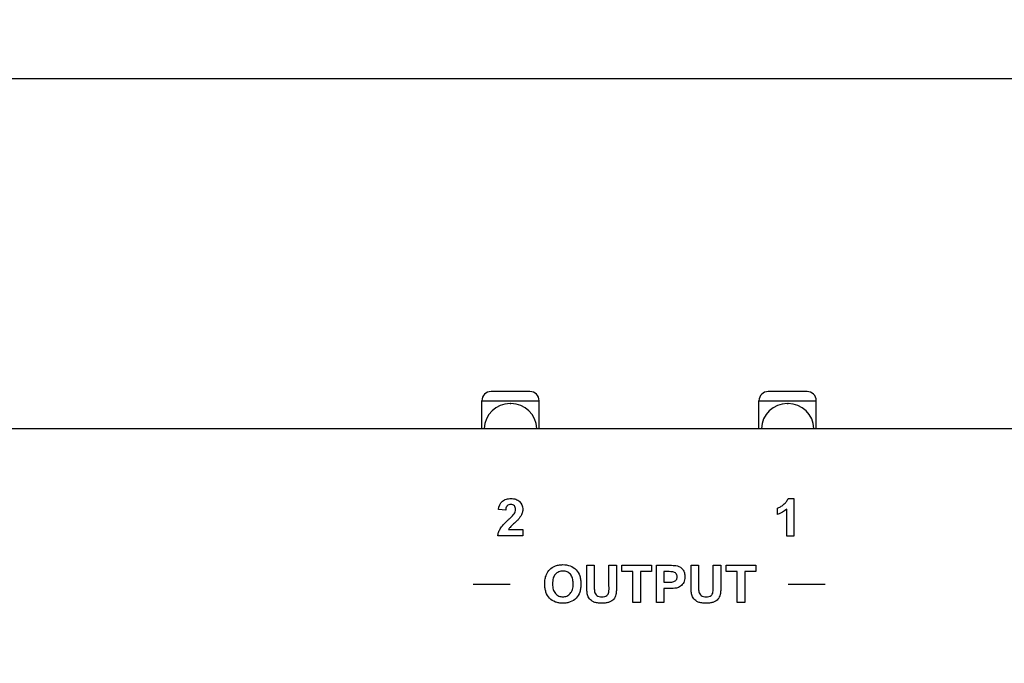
# Paper-space layout 'HD-MD4X2-4K-E_1' of a CAD drawing. Header units: inches. Extents: x 0 to 22, y 0 to 17.
# Tile 6 of 34: x 2.1 to 4.2, y 8.1 to 9.4. Entities that reach past the tile are written whole.
import ezdxf
from ezdxf.enums import TextEntityAlignment as Align

# ---------------------------------------------------------------- set-up
doc = ezdxf.new("R2010")
doc.units = ezdxf.units.IN
doc.header["$LTSCALE"] = 1.21
doc.header["$MEASUREMENT"] = 0
doc.layers.get('0').update_dxf_attribs({"linetype": 'CONTINUOUS'})
doc.layers.add('DIM', color=7, linetype='CONTINUOUS')
doc.styles.get("Standard").update_dxf_attribs({"font": 'simplex.shx'})
doc.dimstyles.new('DIMSTYLE_1', dxfattribs={"dimtxt": 0.125, "dimasz": 0.18, "dimexe": 0.125, "dimexo": 0.0625, "dimgap": 0.0625, "dimtad": 0, "dimtih": 1, "dimtoh": 1, "dimdec": 3, "dimzin": 4, "dimdsep": 46, "dimtxsty": 'STANDARD', "dimblk": '_FILLED', "dimblk1": '_FILLED', "dimblk2": '_FILLED', "dimcen": 0.09, "dimadec": 0, "dimazin": 0, "dimtp": 0.001, "dimtm": 0.001, "dimtfac": 1, "dimtdec": 3, "dimtofl": 0, "dimtmove": 0, "dimatfit": 3, "dimldrblk": '_FILLED', "dimfxl": 1, "dimtolj": 1, "dimtzin": 4, "dimarcsym": 0})

# ---------------------------------------------------------------- blocks, each defined once
blk = doc.blocks.new('_FILLED')
at = {"color": 0, "linetype": 'BYBLOCK'}
blk.add_solid([(0, 0), (-1, 0.174), (-1, -0.174)], dxfattribs=at)
blk = doc.blocks.new('*D5')
at = {"layer": 'DIM', "color": 5, "linetype": 'CONTINUOUS'}
for p, q in [((1.219, 8.2142), (1.219, 9.4239)), ((9.2993, 8.1159), (9.2993, 9.4239)), ((1.219, 9.2989), (4.6966, 9.2989)), ((9.2993, 9.2989), (5.8216, 9.2989))]:
    blk.add_line(p, q, dxfattribs=at)
at = {"layer": 'DIM', "color": 5, "linetype": 'CONTINUOUS', "xscale": 0.18, "yscale": 0.18, "zscale": 0.18, "rotation": 180}
blk.add_blockref('_FILLED', (1.219, 9.2989), dxfattribs=at)
at = {"layer": 'DIM', "color": 5, "linetype": 'CONTINUOUS', "xscale": 0.18, "yscale": 0.18, "zscale": 0.18}
blk.add_blockref('_FILLED', (9.2993, 9.2989), dxfattribs=at)
at = {"layer": 'DIM', "color": 5, "linetype": 'CONTINUOUS'}
for s, p, p2 in [('8.080', (4.7591, 9.2364), (5.3841, 9.2364)), ('[', (4.7591, 9.0489), (4.8841, 9.0489)), ('205,24', (4.8841, 9.0489), (5.6341, 9.0489)), (']', (5.6341, 9.0489), (5.7591, 9.0489))]:
    blk.add_text(s, height=0.125, dxfattribs=at).set_placement(p, p2, align=Align.FIT)

psp = doc.layouts.new('HD-MD4X2-4K-E_1')

# ---------------------------------------------------------------- linework, layer by layer
at = {"color": 7, "linetype": 'CONTINUOUS'}
for p, q in [((3.2335, 8.6321), (3.1509, 8.6321)), ((3.8241, 8.6321), (3.7414, 8.6321)), ((3.1312, 8.5534), (3.1312, 8.6125)), ((3.1312, 8.6125), (3.2532, 8.6125)), ((3.1912, 8.6065), (3.1932, 8.6065)), ((3.2532, 8.5534), (3.2532, 8.6125)), ((3.7217, 8.5534), (3.7217, 8.6125)), ((3.7217, 8.6125), (3.8438, 8.6125)), ((3.7818, 8.6065), (3.7838, 8.6065)), ((3.8438, 8.5534), (3.8438, 8.6125)), ((0.978, 8.5534), (9.5402, 8.5534)), ((3.7837, 8.4042), (3.796, 8.4042)), ((3.796, 8.4042), (3.796, 8.3243)), ((3.182, 8.3793), (3.1668, 8.3808)), ((3.7611, 8.3702), (3.7611, 8.384)), ((3.7808, 8.3243), (3.7808, 8.3818)), ((3.1882, 8.3386), (3.2185, 8.3386)), ((3.2185, 8.3386), (3.2185, 8.3245)), ((3.2185, 8.3245), (3.165, 8.3245)), ((3.796, 8.3243), (3.7808, 8.3243)), ((3.3548, 8.2197), (3.3548, 8.2621)), ((3.3548, 8.2621), (3.3708, 8.2621)), ((3.3708, 8.2621), (3.3708, 8.219)), ((3.4021, 8.2181), (3.4021, 8.2621)), ((3.4021, 8.2621), (3.4182, 8.2621)), ((3.4182, 8.2621), (3.4182, 8.2203)), ((3.4295, 8.2487), (3.4295, 8.2621)), ((3.4295, 8.2621), (3.4927, 8.2621)), ((3.4531, 8.2487), (3.4295, 8.2487)), ((3.4531, 8.1826), (3.4531, 8.2487)), ((3.4691, 8.2487), (3.4691, 8.1826)), ((3.4927, 8.2487), (3.4691, 8.2487)), ((3.4927, 8.2621), (3.4927, 8.2487)), ((3.503, 8.1826), (3.503, 8.2621)), ((3.503, 8.2621), (3.5288, 8.2621)), ((3.5191, 8.2487), (3.5191, 8.226)), ((3.5268, 8.2487), (3.5191, 8.2487)), ((3.577, 8.2197), (3.577, 8.2621)), ((3.577, 8.2621), (3.5931, 8.2621)), ((3.5931, 8.2621), (3.5931, 8.219)), ((3.6244, 8.2181), (3.6244, 8.2621)), ((3.6244, 8.2621), (3.6404, 8.2621)), ((3.6404, 8.2621), (3.6404, 8.2203)), ((3.6517, 8.2487), (3.6517, 8.2621)), ((3.6517, 8.2621), (3.7149, 8.2621)), ((3.6753, 8.2487), (3.6517, 8.2487)), ((3.6753, 8.1826), (3.6753, 8.2487)), ((3.6914, 8.2487), (3.6914, 8.1826)), ((3.7149, 8.2487), (3.6914, 8.2487)), ((3.7149, 8.2621), (3.7149, 8.2487)), ((3.5191, 8.226), (3.5278, 8.226)), ((3.1915, 8.221), (3.1128, 8.221)), ((3.5191, 8.2126), (3.5191, 8.1826)), ((3.5295, 8.2126), (3.5191, 8.2126)), ((3.8624, 8.2212), (3.7836, 8.2212)), ((3.4691, 8.1826), (3.4531, 8.1826)), ((3.5191, 8.1826), (3.503, 8.1826)), ((3.6914, 8.1826), (3.6753, 8.1826))]:
    psp.add_line(p, q, dxfattribs=at)
for centre, radius, start, end in [((3.1509, 8.6125), 0.0197, 90, 180), ((3.2335, 8.6125), 0.0197, 0, 90), ((3.7414, 8.6125), 0.0197, 90, 180), ((3.8241, 8.6125), 0.0197, 0, 90), ((3.1912, 8.5514), 0.0551, 90, 177.9516), ((3.1932, 8.5514), 0.0551, 2.0478, 90), ((3.7818, 8.5514), 0.0551, 90, 177.9516), ((3.7838, 8.5514), 0.0551, 2.0478, 90)]:
    psp.add_arc(centre, radius, start, end, dxfattribs=at)
for points, knots in [([(3.1668, 8.3808), (3.1675, 8.3874), (3.1714, 8.3979), (3.1836, 8.4035), (3.1935, 8.4047), (3.2035, 8.4035), (3.2146, 8.3972), (3.2188, 8.3868), (3.2184, 8.3798), (3.2183, 8.3787)], [0, 0, 0, 0, 0.25118, 0.364908, 0.489935, 0.623559, 0.740564, 0.956377, 1, 1, 1, 1]), ([(3.7611, 8.384), (3.7633, 8.3847), (3.7678, 8.3869), (3.7742, 8.3913), (3.7802, 8.3969), (3.7828, 8.4017), (3.7837, 8.4042)], [0, 0, 0, 0, 0.220025, 0.482012, 0.750574, 1, 1, 1, 1]), ([(3.2, 8.3718), (3.2018, 8.3745), (3.2042, 8.3804), (3.202, 8.3884), (3.1971, 8.3913), (3.1929, 8.3919), (3.1886, 8.3913), (3.1857, 8.3894), (3.1845, 8.388), (3.1842, 8.3875)], [0, 0, 0, 0, 0.270949, 0.499437, 0.605612, 0.725485, 0.845201, 0.95374, 1, 1, 1, 1]), ([(3.1874, 8.3588), (3.1889, 8.3602), (3.1933, 8.3644), (3.1978, 8.3685), (3.2, 8.3718)], [0, 0, 0, 0, 0.353209, 1, 1, 1, 1]), ([(3.2183, 8.3787), (3.218, 8.3764), (3.2169, 8.3723), (3.214, 8.3667), (3.2107, 8.3618), (3.206, 8.3568), (3.2006, 8.3517), (3.1954, 8.347), (3.1917, 8.3434), (3.1896, 8.3408), (3.1886, 8.3393), (3.1882, 8.3386)], [0, 0, 0, 0, 0.135977, 0.245026, 0.369082, 0.482626, 0.648223, 0.806336, 0.896825, 0.951079, 1, 1, 1, 1]), ([(3.165, 8.3245), (3.1653, 8.3271), (3.1665, 8.3324), (3.1703, 8.3406), (3.1776, 8.3493), (3.1837, 8.3553), (3.1874, 8.3588)], [0, 0, 0, 0, 0.191305, 0.386462, 0.638615, 1, 1, 1, 1]), ([(3.2652, 8.2219), (3.2652, 8.2238), (3.2653, 8.2275), (3.2662, 8.2344), (3.2687, 8.2436), (3.2755, 8.2535), (3.285, 8.2603), (3.2948, 8.263), (3.3059, 8.2639), (3.3195, 8.262), (3.3328, 8.2533), (3.3395, 8.2419), (3.342, 8.2312), (3.3424, 8.2253), (3.3424, 8.2222)], [0, 0, 0, 0, 0.045504, 0.087377, 0.163203, 0.266419, 0.364527, 0.429897, 0.501702, 0.62744, 0.743135, 0.862532, 0.927927, 1, 1, 1, 1]), ([(3.3258, 8.2238), (3.3257, 8.2275), (3.325, 8.2343), (3.3206, 8.2433), (3.3129, 8.2488), (3.3039, 8.2502), (3.2948, 8.2488), (3.287, 8.2432), (3.2834, 8.2357), (3.282, 8.2286), (3.2818, 8.2246), (3.2818, 8.2224)], [0, 0, 0, 0, 0.13919, 0.26245, 0.373296, 0.490541, 0.60794, 0.719865, 0.843995, 0.917137, 1, 1, 1, 1]), ([(3.5278, 8.226), (3.5305, 8.226), (3.5347, 8.2261), (3.5401, 8.2269), (3.5435, 8.2287), (3.5465, 8.2319), (3.5481, 8.2378), (3.5461, 8.2439), (3.542, 8.2471), (3.5382, 8.2483), (3.5331, 8.2486), (3.5292, 8.2487), (3.5268, 8.2487)], [0, 0, 0, 0, 0.151476, 0.244331, 0.307012, 0.367406, 0.490782, 0.636223, 0.706718, 0.778887, 0.861831, 1, 1, 1, 1]), ([(3.5288, 8.2621), (3.531, 8.2621), (3.5374, 8.262), (3.5439, 8.262), (3.5479, 8.2609)], [0, 0, 0, 0, 0.349301, 1, 1, 1, 1]), ([(3.5479, 8.2609), (3.5523, 8.2598), (3.5588, 8.2553), (3.5633, 8.2461), (3.5642, 8.2383), (3.5636, 8.2311), (3.561, 8.2238), (3.5562, 8.2183), (3.5506, 8.215), (3.5454, 8.2133), (3.5383, 8.2128), (3.5327, 8.2126), (3.5295, 8.2126)], [0, 0, 0, 0, 0.174857, 0.272012, 0.381847, 0.467421, 0.542185, 0.672887, 0.733002, 0.788923, 0.878444, 1, 1, 1, 1]), ([(3.3424, 8.2222), (3.3424, 8.2192), (3.342, 8.2134), (3.3395, 8.2027), (3.3328, 8.1914), (3.322, 8.1843), (3.312, 8.1816), (3.3039, 8.181), (3.2957, 8.1816), (3.2856, 8.1842), (3.2748, 8.1913), (3.2681, 8.2026), (3.2656, 8.2131), (3.2652, 8.2188), (3.2652, 8.2219)], [0, 0, 0, 0, 0.072139, 0.137656, 0.257477, 0.373617, 0.434574, 0.500574, 0.567276, 0.62871, 0.745078, 0.863487, 0.928656, 1, 1, 1, 1]), ([(3.2818, 8.2224), (3.2818, 8.2184), (3.2825, 8.2111), (3.2872, 8.2017), (3.2949, 8.196), (3.3039, 8.1944), (3.3128, 8.196), (3.3205, 8.2017), (3.3252, 8.2111), (3.3258, 8.2189), (3.3258, 8.2234), (3.3258, 8.2238)], [0, 0, 0, 0, 0.149265, 0.270641, 0.380247, 0.491457, 0.602535, 0.711234, 0.83321, 0.985035, 1, 1, 1, 1]), ([(3.4182, 8.2203), (3.4182, 8.2163), (3.4181, 8.2095), (3.4173, 8.2008), (3.4153, 8.1947), (3.4123, 8.1899), (3.408, 8.1862), (3.4025, 8.1833), (3.3955, 8.1815), (3.3869, 8.1811), (3.3782, 8.1815), (3.3705, 8.1834), (3.3649, 8.1866), (3.3608, 8.1905), (3.3579, 8.1948), (3.3558, 8.2007), (3.355, 8.209), (3.3548, 8.2158), (3.3548, 8.2197)], [0, 0, 0, 0, 0.103662, 0.172161, 0.221008, 0.266844, 0.31335, 0.364074, 0.423384, 0.496032, 0.581135, 0.644989, 0.69649, 0.743592, 0.7873, 0.82809, 0.90056, 1, 1, 1, 1]), ([(3.3708, 8.219), (3.3708, 8.2175), (3.3709, 8.2131), (3.3709, 8.2086), (3.3714, 8.2057)], [0, 0, 0, 0, 0.351362, 1, 1, 1, 1]), ([(3.3714, 8.2057), (3.3721, 8.2027), (3.3748, 8.1982), (3.3812, 8.1953), (3.3869, 8.1948), (3.3926, 8.1952), (3.3973, 8.1974), (3.4003, 8.2007), (3.4026, 8.2077), (3.4021, 8.2136), (3.4021, 8.2181)], [0, 0, 0, 0, 0.174716, 0.271092, 0.385471, 0.499537, 0.590037, 0.66891, 0.744496, 1, 1, 1, 1]), ([(3.6404, 8.2203), (3.6404, 8.2163), (3.6403, 8.2095), (3.6395, 8.2008), (3.6375, 8.1947), (3.6345, 8.1899), (3.6302, 8.1862), (3.6247, 8.1833), (3.6177, 8.1815), (3.6092, 8.1811), (3.6004, 8.1815), (3.5927, 8.1834), (3.5871, 8.1866), (3.583, 8.1905), (3.5801, 8.1948), (3.578, 8.2007), (3.5772, 8.209), (3.577, 8.2158), (3.577, 8.2197)], [0, 0, 0, 0, 0.103662, 0.172161, 0.221008, 0.266844, 0.31335, 0.364074, 0.423384, 0.496032, 0.581135, 0.644989, 0.69649, 0.743592, 0.7873, 0.82809, 0.90056, 1, 1, 1, 1]), ([(3.5931, 8.219), (3.5931, 8.2175), (3.5931, 8.2131), (3.5931, 8.2086), (3.5937, 8.2057)], [0, 0, 0, 0, 0.351362, 1, 1, 1, 1]), ([(3.5937, 8.2057), (3.5943, 8.2027), (3.5971, 8.1982), (3.6034, 8.1953), (3.6092, 8.1948), (3.6148, 8.1952), (3.6195, 8.1974), (3.6225, 8.2007), (3.6248, 8.2077), (3.6244, 8.2136), (3.6244, 8.2181)], [0, 0, 0, 0, 0.174716, 0.271092, 0.385471, 0.499537, 0.590037, 0.66891, 0.744496, 1, 1, 1, 1])]:
    psp.add_open_spline(points, degree=3, knots=knots, dxfattribs=at)
for points in [[(3.1842, 8.3875), (3.1827, 8.3851), (3.1822, 8.3821), (3.182, 8.3793)], [(3.7808, 8.3818), (3.7752, 8.3766), (3.7683, 8.3726), (3.7611, 8.3702)]]:
    psp.add_open_spline(points, degree=3, dxfattribs=at)

# ---------------------------------------------------------------- dimensions: what is measured, and where the dimension line sits
at = {"layer": 'DIM', "color": 5, "linetype": 'CONTINUOUS'}
dim = psp.add_linear_dim(base=(1.219, 9.2989), p1=(9.2993, 8.0534), p2=(1.219, 8.1517), angle=180, dimstyle='DIMSTYLE_1', dxfattribs=at)
dim.commit()
dim.dimension.update_dxf_attribs({"geometry": '*D5', "text_midpoint": (5.2591, 9.2051), "dimtype": 160})

doc.saveas('drawing.dxf')
